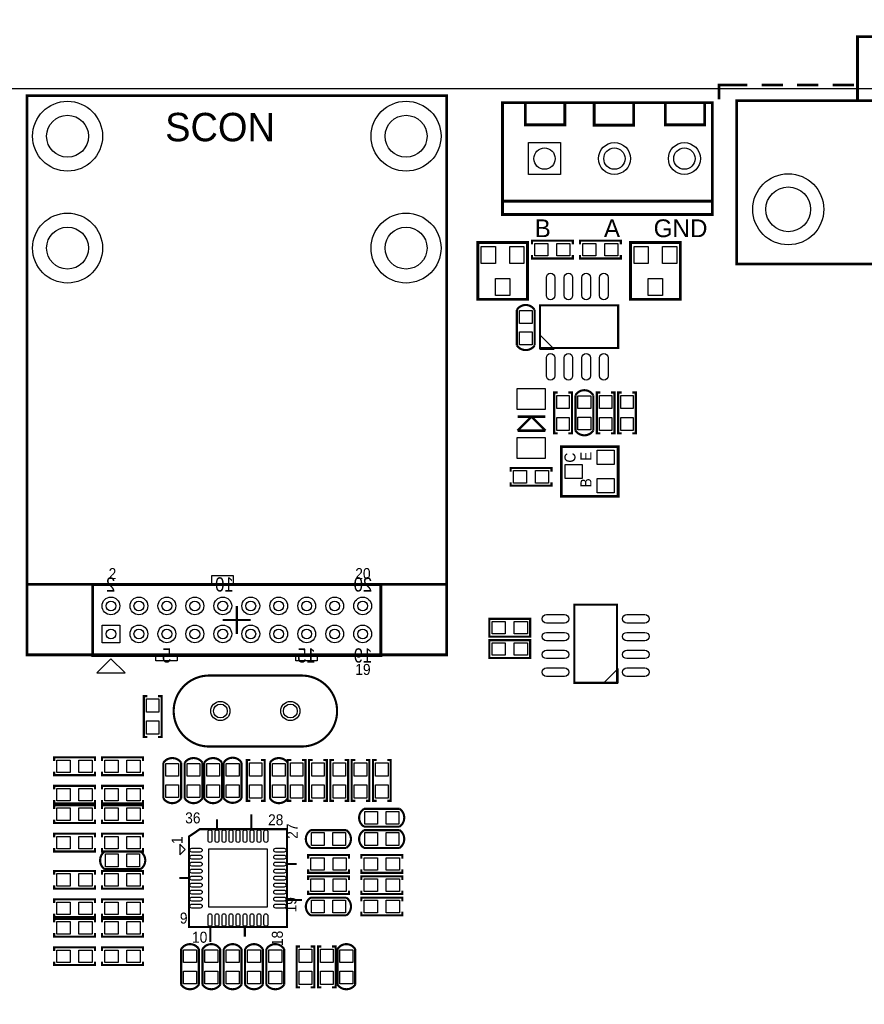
# Model space of a CAD drawing. Extents: x -20 to 193, y -4 to 176.
# Tile 3 of 8: x 21 to 82, y 65 to 135. Entities that reach past the tile are written whole.
import ezdxf
from ezdxf.enums import TextEntityAlignment as Align

# ---------------------------------------------------------------- set-up
doc = ezdxf.new("R2010")
doc.units = 0
doc.header["$MEASUREMENT"] = 0
doc.layers.get('0').update_dxf_attribs({"linetype": 'CONTINUOUS'})
doc.layers.get('Defpoints').update_dxf_attribs({"linetype": 'CONTINUOUS'})
for name, color, linetype in [('CDN_FIGURES', 7, 'CONTINUOUS'), ('DRILL', 4, 'CONTINUOUS'), ('OUTLINE', 3, 'CONTINUOUS'), ('PADS_BOT', 8, 'CONTINUOUS'), ('PADS_TOP', 7, 'CONTINUOUS'), ('SILK_BOT', 5, 'CONTINUOUS'), ('SILK_TOP', 6, 'CONTINUOUS')]:
    doc.layers.add(name, color=color, linetype=linetype)
doc.dimstyles.get("Standard").update_dxf_attribs({"dimtxt": 0.18, "dimasz": 0.18, "dimexe": 0.18, "dimexo": 0.0625, "dimgap": 0.09, "dimtad": 0, "dimtih": 1, "dimtoh": 1, "dimdec": 4, "dimzin": 0, "dimdsep": 46, "dimtxsty": 'STANDARD', "dimcen": 0.09, "dimadec": 0, "dimazin": 0, "dimtfac": 1, "dimtdec": 4, "dimtofl": 0, "dimtmove": 0, "dimatfit": 3, "dimfxl": 1, "dimtolj": 1, "dimtzin": 0, "dimarcsym": 0})

# ---------------------------------------------------------------- blocks, each defined once
blk = doc.blocks.new('FIGURE_CIRCLE')
at = {"layer": 'CDN_FIGURES'}
blk.add_circle((0, 0), 0.5, dxfattribs=at)
blk = doc.blocks.new('*D8')
at = {"color": 0, "linetype": 'ByBlock', "lineweight": -2}
for p, q in [((0, 126.063), (0, 150.459)), ((3, 150.279), (83.66, 150.279)), ((177, 150.279), (96.34, 150.279)), ((180, 126.063), (180, 150.459))]:
    blk.add_line(p, q, dxfattribs=at)
at = {"color": 0}
for points in [[(3, 150.779), (3, 149.779), (0, 150.279)], [(177, 149.779), (177, 150.779), (180, 150.279)]]:
    blk.add_solid(points, dxfattribs=at)
at = {"layer": 'Defpoints', "color": 0}
for p in [(180, 150.279), (0, 126), (180, 126)]:
    blk.add_point(p, dxfattribs=at)
at = {"color": 0, "linetype": 'ByBlock', "insert": (90, 150.279), "char_height": 3, "attachment_point": 5}
blk.add_mtext('\\A1;180.00', dxfattribs=at)

msp = doc.modelspace()

# ---------------------------------------------------------------- linework, layer by layer
at = {"layer": 'OUTLINE'}
msp.add_lwpolyline([(3.999992, 0), (175.999902, 0, 0.414214), (179.999894, 3.999992), (179.999894, 126.000002, 0.414214), (175.999902, 129.999994), (3.999992, 129.999994, 0.414214), (0, 126.000002), (0, 3.999992, 0.414214), (3.999992, 0)], format="xyb", close=True, dxfattribs=at)
at = {"layer": 'PADS_BOT'}
for points in [[(57.857009, 123.857004), (57.857009, 126.143004), (60.143009, 126.143004), (60.143009, 123.857004)], [(27.364995, 90.364996), (27.364995, 91.634996), (28.634995, 91.634996), (28.634995, 90.364996)]]:
    msp.add_lwpolyline(points, close=True, dxfattribs=at)
for centre, radius in [((24.899899, 126.599899), 2.499995), ((49.100105, 126.599899), 2.499995), ((63.999999, 125.000004), 1.143), ((69.000014, 125.000004), 1.143), ((76.427, 121.371589), 2.54), ((24.899899, 118.59989), 2.499995), ((49.100105, 118.59989), 2.499995), ((27.999995, 92.999992), 0.635), ((29.999991, 92.999992), 0.635), ((32.000012, 92.999992), 0.635), ((34.000008, 92.999992), 0.635), ((36.000004, 92.999992), 0.635), ((38, 92.999992), 0.635), ((39.999996, 92.999992), 0.635), ((41.999992, 92.999992), 0.635), ((44.000014, 92.999992), 0.635), ((46.00001, 92.999992), 0.635), ((29.999991, 90.999996), 0.635), ((32.000012, 90.999996), 0.635), ((34.000008, 90.999996), 0.635), ((36.000004, 90.999996), 0.635), ((38, 90.999996), 0.635), ((39.999996, 90.999996), 0.635), ((41.999992, 90.999996), 0.635), ((44.000014, 90.999996), 0.635), ((46.00001, 90.999996), 0.635), ((35.8267, 85.4837), 0.6858), ((40.8305, 85.4837), 0.6858)]:
    msp.add_circle(centre, radius, dxfattribs=at)
at = {"layer": 'PADS_TOP'}
for points in [[(57.857009, 123.857004), (57.857009, 126.143004), (60.143009, 126.143004), (60.143009, 123.857004)], [(55.499, 118.7196), (55.499, 117.5004), (54.483, 117.5004), (54.483, 118.7196)], [(57.531, 118.7196), (57.531, 117.5004), (56.515, 117.5004), (56.515, 118.7196)], [(59.2455, 118.9355), (59.2455, 118.0465), (58.3057, 118.0465), (58.3057, 118.9355)], [(60.8203, 118.9355), (60.8203, 118.0465), (59.8805, 118.0465), (59.8805, 118.9355)], [(61.7347, 118.0465), (61.7347, 118.9355), (62.6745, 118.9355), (62.6745, 118.0465)], [(63.3095, 118.0465), (63.3095, 118.9355), (64.2493, 118.9355), (64.2493, 118.0465)], [(66.421, 118.7196), (66.421, 117.5004), (65.405, 117.5004), (65.405, 118.7196)], [(68.453, 118.7196), (68.453, 117.5004), (67.437, 117.5004), (67.437, 118.7196)], [(56.515, 116.4336), (56.515, 115.2144), (55.499, 115.2144), (55.499, 116.4336)], [(67.437, 116.4336), (67.437, 115.2144), (66.421, 115.2144), (66.421, 116.4336)], [(57.2008, 114.1222), (58.1152, 114.1222), (58.1152, 113.2078), (57.2008, 113.2078)], [(57.2008, 112.5982), (58.1152, 112.5982), (58.1152, 111.6838), (57.2008, 111.6838)], [(59.038846, 107.044985), (57.03885, 107.044985), (57.03885, 108.545084), (59.038846, 108.545084)], [(59.8805, 108.0643), (60.7695, 108.0643), (60.7695, 107.1245), (59.8805, 107.1245)], [(61.3918, 108.0262), (62.3062, 108.0262), (62.3062, 107.1118), (61.3918, 107.1118)], [(63.8175, 107.1245), (62.9285, 107.1245), (62.9285, 108.0643), (63.8175, 108.0643)], [(64.4525, 108.0643), (65.3415, 108.0643), (65.3415, 107.1245), (64.4525, 107.1245)], [(59.8805, 106.4895), (60.7695, 106.4895), (60.7695, 105.5497), (59.8805, 105.5497)], [(61.3918, 106.5022), (62.3062, 106.5022), (62.3062, 105.5878), (61.3918, 105.5878)], [(63.8175, 105.5497), (62.9285, 105.5497), (62.9285, 106.4895), (63.8175, 106.4895)], [(64.4525, 106.4895), (65.3415, 106.4895), (65.3415, 105.5497), (64.4525, 105.5497)], [(59.038846, 103.544891), (57.03885, 103.544891), (57.03885, 105.044989), (59.038846, 105.044989)], [(63.9826, 103.124), (62.7634, 103.124), (62.7634, 104.14), (63.9826, 104.14)], [(61.6966, 102.108), (60.4774, 102.108), (60.4774, 103.124), (61.6966, 103.124)], [(57.7215, 102.6795), (57.7215, 101.7905), (56.7817, 101.7905), (56.7817, 102.6795)], [(59.2963, 102.6795), (59.2963, 101.7905), (58.3565, 101.7905), (58.3565, 102.6795)], [(63.9826, 101.092), (62.7634, 101.092), (62.7634, 102.108), (63.9826, 102.108)], [(27.364995, 90.364996), (27.364995, 91.634996), (28.634995, 91.634996), (28.634995, 90.364996)], [(56.1975, 91.8845), (56.1975, 90.9955), (55.2577, 90.9955), (55.2577, 91.8845)], [(57.7723, 91.8845), (57.7723, 90.9955), (56.8325, 90.9955), (56.8325, 91.8845)], [(56.1975, 90.3605), (56.1975, 89.4715), (55.2577, 89.4715), (55.2577, 90.3605)], [(57.7723, 90.3605), (57.7723, 89.4715), (56.8325, 89.4715), (56.8325, 90.3605)], [(31.4325, 85.4075), (30.5435, 85.4075), (30.5435, 86.3473), (31.4325, 86.3473)], [(31.4325, 83.8327), (30.5435, 83.8327), (30.5435, 84.7725), (31.4325, 84.7725)], [(25.0825, 81.9785), (25.0825, 81.0895), (24.1427, 81.0895), (24.1427, 81.9785)], [(26.6573, 81.9785), (26.6573, 81.0895), (25.7175, 81.0895), (25.7175, 81.9785)], [(28.5115, 81.9785), (28.5115, 81.0895), (27.5717, 81.0895), (27.5717, 81.9785)], [(30.0863, 81.9785), (30.0863, 81.0895), (29.1465, 81.0895), (29.1465, 81.9785)], [(32.8422, 80.8228), (31.9278, 80.8228), (31.9278, 81.7372), (32.8422, 81.7372)], [(34.3662, 80.8228), (33.4518, 80.8228), (33.4518, 81.7372), (34.3662, 81.7372)], [(35.7632, 80.8228), (34.8488, 80.8228), (34.8488, 81.7372), (35.7632, 81.7372)], [(36.2458, 81.7372), (37.1602, 81.7372), (37.1602, 80.8228), (36.2458, 80.8228)], [(38.7985, 80.8355), (37.9095, 80.8355), (37.9095, 81.7753), (38.7985, 81.7753)], [(40.4622, 80.8228), (39.5478, 80.8228), (39.5478, 81.7372), (40.4622, 81.7372)], [(41.7195, 80.8355), (40.8305, 80.8355), (40.8305, 81.7753), (41.7195, 81.7753)], [(43.2435, 80.8355), (42.3545, 80.8355), (42.3545, 81.7753), (43.2435, 81.7753)], [(44.7675, 80.8355), (43.8785, 80.8355), (43.8785, 81.7753), (44.7675, 81.7753)], [(46.2915, 80.8355), (45.4025, 80.8355), (45.4025, 81.7753), (46.2915, 81.7753)], [(46.9265, 81.7753), (47.8155, 81.7753), (47.8155, 80.8355), (46.9265, 80.8355)], [(25.0825, 79.9465), (25.0825, 79.0575), (24.1427, 79.0575), (24.1427, 79.9465)], [(26.6573, 79.9465), (26.6573, 79.0575), (25.7175, 79.0575), (25.7175, 79.9465)], [(28.5115, 79.9465), (28.5115, 79.0575), (27.5717, 79.0575), (27.5717, 79.9465)], [(30.0863, 79.9465), (30.0863, 79.0575), (29.1465, 79.0575), (29.1465, 79.9465)], [(32.8422, 79.2988), (31.9278, 79.2988), (31.9278, 80.2132), (32.8422, 80.2132)], [(34.3662, 79.2988), (33.4518, 79.2988), (33.4518, 80.2132), (34.3662, 80.2132)], [(35.7632, 79.2988), (34.8488, 79.2988), (34.8488, 80.2132), (35.7632, 80.2132)], [(36.2458, 80.2132), (37.1602, 80.2132), (37.1602, 79.2988), (36.2458, 79.2988)], [(38.7985, 79.2607), (37.9095, 79.2607), (37.9095, 80.2005), (38.7985, 80.2005)], [(40.4622, 79.2988), (39.5478, 79.2988), (39.5478, 80.2132), (40.4622, 80.2132)], [(41.7195, 79.2607), (40.8305, 79.2607), (40.8305, 80.2005), (41.7195, 80.2005)], [(43.2435, 79.2607), (42.3545, 79.2607), (42.3545, 80.2005), (43.2435, 80.2005)], [(44.7675, 79.2607), (43.8785, 79.2607), (43.8785, 80.2005), (44.7675, 80.2005)], [(46.2915, 79.2607), (45.4025, 79.2607), (45.4025, 80.2005), (46.2915, 80.2005)], [(46.9265, 80.2005), (47.8155, 80.2005), (47.8155, 79.2607), (46.9265, 79.2607)], [(25.0825, 78.5495), (25.0825, 77.6605), (24.1427, 77.6605), (24.1427, 78.5495)], [(26.6573, 78.5495), (26.6573, 77.6605), (25.7175, 77.6605), (25.7175, 78.5495)], [(28.5115, 78.5495), (28.5115, 77.6605), (27.5717, 77.6605), (27.5717, 78.5495)], [(30.0863, 78.5495), (30.0863, 77.6605), (29.1465, 77.6605), (29.1465, 78.5495)], [(46.1518, 77.3938), (46.1518, 78.3082), (47.0662, 78.3082), (47.0662, 77.3938)], [(47.6758, 77.3938), (47.6758, 78.3082), (48.5902, 78.3082), (48.5902, 77.3938)], [(42.3418, 75.8698), (42.3418, 76.7842), (43.2562, 76.7842), (43.2562, 75.8698)], [(43.8658, 75.8698), (43.8658, 76.7842), (44.7802, 76.7842), (44.7802, 75.8698)], [(46.1518, 75.8698), (46.1518, 76.7842), (47.0662, 76.7842), (47.0662, 75.8698)], [(47.6758, 75.8698), (47.6758, 76.7842), (48.5902, 76.7842), (48.5902, 75.8698)], [(25.0825, 76.5175), (25.0825, 75.6285), (24.1427, 75.6285), (24.1427, 76.5175)], [(26.6573, 76.5175), (26.6573, 75.6285), (25.7175, 75.6285), (25.7175, 76.5175)], [(28.5115, 76.5175), (28.5115, 75.6285), (27.5717, 75.6285), (27.5717, 76.5175)], [(30.0863, 76.5175), (30.0863, 75.6285), (29.1465, 75.6285), (29.1465, 76.5175)], [(35.0012, 71.4502), (35.0012, 75.6158), (39.1668, 75.6158), (39.1668, 71.4502)], [(28.5242, 75.2602), (28.5242, 74.3458), (27.6098, 74.3458), (27.6098, 75.2602)], [(30.0482, 75.2602), (30.0482, 74.3458), (29.1338, 74.3458), (29.1338, 75.2602)], [(43.2435, 74.9935), (43.2435, 74.1045), (42.3037, 74.1045), (42.3037, 74.9935)], [(44.8183, 74.9935), (44.8183, 74.1045), (43.8785, 74.1045), (43.8785, 74.9935)], [(46.1137, 74.1045), (46.1137, 74.9935), (47.0535, 74.9935), (47.0535, 74.1045)], [(47.6885, 74.1045), (47.6885, 74.9935), (48.6283, 74.9935), (48.6283, 74.1045)], [(25.0825, 73.8505), (25.0825, 72.9615), (24.1427, 72.9615), (24.1427, 73.8505)], [(26.6573, 73.8505), (26.6573, 72.9615), (25.7175, 72.9615), (25.7175, 73.8505)], [(28.5115, 73.8505), (28.5115, 72.9615), (27.5717, 72.9615), (27.5717, 73.8505)], [(30.0863, 73.8505), (30.0863, 72.9615), (29.1465, 72.9615), (29.1465, 73.8505)], [(43.2435, 73.4695), (43.2435, 72.5805), (42.3037, 72.5805), (42.3037, 73.4695)], [(44.8183, 73.4695), (44.8183, 72.5805), (43.8785, 72.5805), (43.8785, 73.4695)], [(46.1137, 72.5805), (46.1137, 73.4695), (47.0535, 73.4695), (47.0535, 72.5805)], [(47.6885, 72.5805), (47.6885, 73.4695), (48.6283, 73.4695), (48.6283, 72.5805)], [(42.3418, 71.0438), (42.3418, 71.9582), (43.2562, 71.9582), (43.2562, 71.0438)], [(43.8658, 71.0438), (43.8658, 71.9582), (44.7802, 71.9582), (44.7802, 71.0438)], [(46.1137, 71.0565), (46.1137, 71.9455), (47.0535, 71.9455), (47.0535, 71.0565)], [(47.6885, 71.0565), (47.6885, 71.9455), (48.6283, 71.9455), (48.6283, 71.0565)], [(25.0825, 71.8185), (25.0825, 70.9295), (24.1427, 70.9295), (24.1427, 71.8185)], [(26.6573, 71.8185), (26.6573, 70.9295), (25.7175, 70.9295), (25.7175, 71.8185)], [(28.5115, 71.8185), (28.5115, 70.9295), (27.5717, 70.9295), (27.5717, 71.8185)], [(30.0863, 71.8185), (30.0863, 70.9295), (29.1465, 70.9295), (29.1465, 71.8185)], [(25.0825, 70.4215), (25.0825, 69.5325), (24.1427, 69.5325), (24.1427, 70.4215)], [(26.6573, 70.4215), (26.6573, 69.5325), (25.7175, 69.5325), (25.7175, 70.4215)], [(28.5115, 70.4215), (28.5115, 69.5325), (27.5717, 69.5325), (27.5717, 70.4215)], [(30.0863, 70.4215), (30.0863, 69.5325), (29.1465, 69.5325), (29.1465, 70.4215)], [(25.0825, 68.3895), (25.0825, 67.5005), (24.1427, 67.5005), (24.1427, 68.3895)], [(26.6573, 68.3895), (26.6573, 67.5005), (25.7175, 67.5005), (25.7175, 68.3895)], [(28.5115, 68.3895), (28.5115, 67.5005), (27.5717, 67.5005), (27.5717, 68.3895)], [(30.0863, 68.3895), (30.0863, 67.5005), (29.1465, 67.5005), (29.1465, 68.3895)], [(33.1978, 68.4022), (34.1122, 68.4022), (34.1122, 67.4878), (33.1978, 67.4878)], [(34.7218, 68.4022), (35.6362, 68.4022), (35.6362, 67.4878), (34.7218, 67.4878)], [(36.2458, 68.4022), (37.1602, 68.4022), (37.1602, 67.4878), (36.2458, 67.4878)], [(37.7698, 68.4022), (38.6842, 68.4022), (38.6842, 67.4878), (37.7698, 67.4878)], [(39.2938, 68.4022), (40.2082, 68.4022), (40.2082, 67.4878), (39.2938, 67.4878)], [(42.3545, 67.5005), (41.4655, 67.5005), (41.4655, 68.4403), (42.3545, 68.4403)], [(43.8785, 67.5005), (42.9895, 67.5005), (42.9895, 68.4403), (43.8785, 68.4403)], [(44.3738, 68.4022), (45.2882, 68.4022), (45.2882, 67.4878), (44.3738, 67.4878)], [(33.1978, 66.8782), (34.1122, 66.8782), (34.1122, 65.9638), (33.1978, 65.9638)], [(34.7218, 66.8782), (35.6362, 66.8782), (35.6362, 65.9638), (34.7218, 65.9638)], [(36.2458, 66.8782), (37.1602, 66.8782), (37.1602, 65.9638), (36.2458, 65.9638)], [(37.7698, 66.8782), (38.6842, 66.8782), (38.6842, 65.9638), (37.7698, 65.9638)], [(39.2938, 66.8782), (40.2082, 66.8782), (40.2082, 65.9638), (39.2938, 65.9638)], [(42.3545, 65.9257), (41.4655, 65.9257), (41.4655, 66.8655), (42.3545, 66.8655)], [(43.8785, 65.9257), (42.9895, 65.9257), (42.9895, 66.8655), (43.8785, 66.8655)], [(44.3738, 66.8782), (45.2882, 66.8782), (45.2882, 65.9638), (44.3738, 65.9638)]]:
    msp.add_lwpolyline(points, close=True, dxfattribs=at)
for points in [[(59.7408, 116.4971), (59.7408, 115.2017, -1), (59.1312, 115.2017), (59.1312, 116.4971, -1)], [(61.0108, 116.4971), (61.0108, 115.2017, -1), (60.4012, 115.2017), (60.4012, 116.4971, -1)], [(62.2808, 116.4971), (62.2808, 115.2017, -1), (61.6712, 115.2017), (61.6712, 116.4971, -1)], [(63.5508, 116.4971), (63.5508, 115.2017, -1), (62.9412, 115.2017), (62.9412, 116.4971, -1)], [(59.7408, 110.7567), (59.7408, 109.4613, -1), (59.1312, 109.4613), (59.1312, 110.7567, -1)], [(61.0108, 110.7567), (61.0108, 109.4613, -1), (60.4012, 109.4613), (60.4012, 110.7567, -1)], [(62.2808, 110.7567), (62.2808, 109.4613, -1), (61.6712, 109.4613), (61.6712, 110.7567, -1)], [(63.5508, 110.7567), (63.5508, 109.4613, -1), (62.9412, 109.4613), (62.9412, 110.7567, -1)], [(59.1439, 92.3798), (60.4393, 92.3798, -1), (60.4393, 91.7702), (59.1439, 91.7702, -1)], [(64.8843, 92.3798), (66.1797, 92.3798, -1), (66.1797, 91.7702), (64.8843, 91.7702, -1)], [(59.1439, 91.1098), (60.4393, 91.1098, -1), (60.4393, 90.5002), (59.1439, 90.5002, -1)], [(64.8843, 91.1098), (66.1797, 91.1098, -1), (66.1797, 90.5002), (64.8843, 90.5002, -1)], [(59.1439, 89.8398), (60.4393, 89.8398, -1), (60.4393, 89.2302), (59.1439, 89.2302, -1)], [(64.8843, 89.8398), (66.1797, 89.8398, -1), (66.1797, 89.2302), (64.8843, 89.2302, -1)], [(59.1439, 88.5698), (60.4393, 88.5698, -1), (60.4393, 87.9602), (59.1439, 87.9602, -1)], [(64.8843, 88.5698), (66.1797, 88.5698, -1), (66.1797, 87.9602), (64.8843, 87.9602, -1)], [(35.223704, 76.837794), (35.223704, 76.228194, -1), (34.944304, 76.228194), (34.944304, 76.837794, -1)], [(35.723703, 76.837794), (35.723703, 76.228194, -1), (35.444303, 76.228194), (35.444303, 76.837794, -1)], [(36.223702, 76.837794), (36.223702, 76.228194, -1), (35.944302, 76.228194), (35.944302, 76.837794, -1)], [(36.723701, 76.837794), (36.723701, 76.228194, -1), (36.444301, 76.228194), (36.444301, 76.837794, -1)], [(37.2237, 76.837794), (37.2237, 76.228194, -1), (36.9443, 76.228194), (36.9443, 76.837794, -1)], [(37.723699, 76.837794), (37.723699, 76.228194, -1), (37.444299, 76.228194), (37.444299, 76.837794, -1)], [(38.223698, 76.837794), (38.223698, 76.228194, -1), (37.944298, 76.228194), (37.944298, 76.837794, -1)], [(38.723697, 76.837794), (38.723697, 76.228194, -1), (38.444297, 76.228194), (38.444297, 76.837794, -1)], [(39.223696, 76.837794), (39.223696, 76.228194, -1), (38.944296, 76.228194), (38.944296, 76.837794, -1)], [(34.388806, 75.393296), (33.779206, 75.393296, -1), (33.779206, 75.672696), (34.388806, 75.672696, -1)], [(40.388794, 75.393296), (39.779194, 75.393296, -1), (39.779194, 75.672696), (40.388794, 75.672696, -1)], [(34.388806, 74.893297), (33.779206, 74.893297, -1), (33.779206, 75.172697), (34.388806, 75.172697, -1)], [(34.388806, 74.393298), (33.779206, 74.393298, -1), (33.779206, 74.672698), (34.388806, 74.672698, -1)], [(40.388794, 74.893297), (39.779194, 74.893297, -1), (39.779194, 75.172697), (40.388794, 75.172697, -1)], [(40.388794, 74.393298), (39.779194, 74.393298, -1), (39.779194, 74.672698), (40.388794, 74.672698, -1)], [(34.388806, 73.893299), (33.779206, 73.893299, -1), (33.779206, 74.172699), (34.388806, 74.172699, -1)], [(40.388794, 73.893299), (39.779194, 73.893299, -1), (39.779194, 74.172699), (40.388794, 74.172699, -1)], [(34.388806, 73.3933), (33.779206, 73.3933, -1), (33.779206, 73.6727), (34.388806, 73.6727, -1)], [(40.388794, 73.3933), (39.779194, 73.3933, -1), (39.779194, 73.6727), (40.388794, 73.6727, -1)], [(34.388806, 72.893301), (33.779206, 72.893301, -1), (33.779206, 73.172701), (34.388806, 73.172701, -1)], [(34.388806, 72.393302), (33.779206, 72.393302, -1), (33.779206, 72.672702), (34.388806, 72.672702, -1)], [(40.388794, 72.893301), (39.779194, 72.893301, -1), (39.779194, 73.172701), (40.388794, 73.172701, -1)], [(40.388794, 72.393302), (39.779194, 72.393302, -1), (39.779194, 72.672702), (40.388794, 72.672702, -1)], [(34.388806, 71.893303), (33.779206, 71.893303, -1), (33.779206, 72.172703), (34.388806, 72.172703, -1)], [(40.388794, 71.893303), (39.779194, 71.893303, -1), (39.779194, 72.172703), (40.388794, 72.172703, -1)], [(34.388806, 71.393304), (33.779206, 71.393304, -1), (33.779206, 71.672704), (34.388806, 71.672704, -1)], [(40.388794, 71.393304), (39.779194, 71.393304, -1), (39.779194, 71.672704), (40.388794, 71.672704, -1)], [(35.223704, 70.837806), (35.223704, 70.228206, -1), (34.944304, 70.228206), (34.944304, 70.837806, -1)], [(35.723703, 70.837806), (35.723703, 70.228206, -1), (35.444303, 70.228206), (35.444303, 70.837806, -1)], [(36.223702, 70.837806), (36.223702, 70.228206, -1), (35.944302, 70.228206), (35.944302, 70.837806, -1)], [(36.723701, 70.837806), (36.723701, 70.228206, -1), (36.444301, 70.228206), (36.444301, 70.837806, -1)], [(37.2237, 70.837806), (37.2237, 70.228206, -1), (36.9443, 70.228206), (36.9443, 70.837806, -1)], [(37.723699, 70.837806), (37.723699, 70.228206, -1), (37.444299, 70.228206), (37.444299, 70.837806, -1)], [(38.223698, 70.837806), (38.223698, 70.228206, -1), (37.944298, 70.228206), (37.944298, 70.837806, -1)], [(38.723697, 70.837806), (38.723697, 70.228206, -1), (38.444297, 70.228206), (38.444297, 70.837806, -1)], [(39.223696, 70.837806), (39.223696, 70.228206, -1), (38.944296, 70.228206), (38.944296, 70.837806, -1)]]:
    msp.add_lwpolyline(points, format="xyb", close=True, dxfattribs=at)
for centre, radius in [((24.899899, 126.599899), 2.499995), ((49.100105, 126.599899), 2.499995), ((63.999999, 125.000004), 1.143), ((69.000014, 125.000004), 1.143), ((76.427, 121.371589), 2.54), ((24.899899, 118.59989), 2.499995), ((49.100105, 118.59989), 2.499995), ((27.999995, 92.999992), 0.635), ((29.999991, 92.999992), 0.635), ((32.000012, 92.999992), 0.635), ((34.000008, 92.999992), 0.635), ((36.000004, 92.999992), 0.635), ((38, 92.999992), 0.635), ((39.999996, 92.999992), 0.635), ((41.999992, 92.999992), 0.635), ((44.000014, 92.999992), 0.635), ((46.00001, 92.999992), 0.635), ((29.999991, 90.999996), 0.635), ((32.000012, 90.999996), 0.635), ((34.000008, 90.999996), 0.635), ((36.000004, 90.999996), 0.635), ((38, 90.999996), 0.635), ((39.999996, 90.999996), 0.635), ((41.999992, 90.999996), 0.635), ((44.000014, 90.999996), 0.635), ((46.00001, 90.999996), 0.635), ((35.8267, 85.4837), 0.6858), ((40.8305, 85.4837), 0.6858)]:
    msp.add_circle(centre, radius, dxfattribs=at)
at = {"layer": 'SILK_TOP'}
for points, const_width in [([(96.62, 129.143989), (96.62, 133.715989), (81.38, 133.715989), (81.38, 129.143989)], 0.2032), ([(71.982, 130.261589), (71.474, 130.261589), (71.474, 129.245589)], 0.2032), ([(73.506, 130.261589), (71.982, 130.261589)], 0.2032), ([(76.046, 130.261589), (74.522, 130.261589)], 0.2032), ([(78.586, 130.261589), (77.062, 130.261589)], 0.2032), ([(81.126, 130.261589), (79.602, 130.261589)], 0.2032), ([(57.628409, 128.987804), (57.628409, 127.413004), (60.447809, 127.413004), (60.447809, 128.987804), (60.422409, 129.013204)], 0.2032), ([(62.556009, 128.962404), (62.556009, 127.387604), (65.375409, 127.387604), (65.375409, 128.962404), (65.350009, 128.987804)], 0.2032), ([(67.636009, 128.987804), (67.636009, 127.413004), (70.455409, 127.413004), (70.455409, 128.987804), (70.430009, 129.013204)], 0.2032), ([(56.002809, 121.952004), (70.938009, 121.952004), (70.988809, 122.002804)], 0.2032), ([(61.0235, 118.872), (61.0235, 119.126), (58.1025, 119.126), (58.1025, 118.872)], 0.1524), ([(61.5315, 118.872), (61.5315, 119.126), (64.4525, 119.126), (64.4525, 118.872)], 0.1524), ([(61.0235, 118.11), (61.0235, 117.856), (58.1025, 117.856), (58.1025, 118.11)], 0.1524), ([(61.5315, 118.11), (61.5315, 117.856), (64.4525, 117.856), (64.4525, 118.11)], 0.1524), ([(59.944, 108.2675), (59.69, 108.2675), (59.69, 105.3465), (59.944, 105.3465)], 0.1524), ([(60.706, 108.2675), (60.96, 108.2675), (60.96, 105.3465), (60.706, 105.3465)], 0.1524), ([(62.992, 105.3465), (62.738, 105.3465), (62.738, 108.2675), (62.992, 108.2675)], 0.1524), ([(63.754, 105.3465), (64.008, 105.3465), (64.008, 108.2675), (63.754, 108.2675)], 0.1524), ([(64.516, 108.2675), (64.262, 108.2675), (64.262, 105.3465), (64.516, 105.3465)], 0.1524), ([(65.278, 108.2675), (65.532, 108.2675), (65.532, 105.3465), (65.278, 105.3465)], 0.1524), ([(57.070041, 105.539845), (58.070039, 106.539843)], 0.1778), ([(57.070041, 106.539843), (59.070062, 106.539843)], 0.1778), ([(58.070039, 106.539843), (59.070062, 105.539845)], 0.1778), ([(57.070041, 105.539845), (59.070062, 105.539845)], 0.1778), ([(59.4995, 102.616), (59.4995, 102.87), (56.5785, 102.87), (56.5785, 102.616)], 0.1524), ([(59.4995, 101.854), (59.4995, 101.6), (56.5785, 101.6), (56.5785, 101.854)], 0.1524), ([(22.062008, 94.539994), (52.064996, 94.539994)], 0.199898), ([(26.999997, 94.539994), (26.699997, 94.539994), (26.699997, 89.459994), (26.999997, 89.459994)], 0.2032), ([(26.999997, 94.539994), (47.300007, 94.539994), (47.300007, 89.459994), (26.999997, 89.459994)], 0.2032), ([(38, 91.999994), (37.000002, 91.999994), (37.000002, 92.999992)], 0.150089), ([(36.000004, 91.999994), (37.000002, 91.999994), (37.000002, 90.999996)], 0.150089), ([(57.9755, 91.821), (57.9755, 92.075), (55.0545, 92.075), (55.0545, 91.821)], 0.1524), ([(57.9755, 91.8845), (57.9755, 90.805), (55.0545, 90.805), (55.0545, 91.8845)], 0.1524), ([(57.9755, 90.297), (57.9755, 90.551), (55.0545, 90.551), (55.0545, 90.297)], 0.1524), ([(57.9755, 90.3605), (57.9755, 89.281), (55.0545, 89.281), (55.0545, 90.3605)], 0.1524), ([(30.607, 83.6295), (30.353, 83.6295), (30.353, 86.5505), (30.607, 86.5505)], 0.1524), ([(31.369, 83.6295), (31.623, 83.6295), (31.623, 86.5505), (31.369, 86.5505)], 0.1524), ([(26.8605, 81.915), (26.8605, 82.169), (23.9395, 82.169), (23.9395, 81.915)], 0.1524), ([(30.2895, 81.915), (30.2895, 82.169), (27.3685, 82.169), (27.3685, 81.915)], 0.1524), ([(37.973, 79.0575), (37.719, 79.0575), (37.719, 81.9785), (37.973, 81.9785)], 0.1524), ([(38.735, 79.0575), (38.989, 79.0575), (38.989, 81.9785), (38.735, 81.9785)], 0.1524), ([(40.894, 79.0575), (40.64, 79.0575), (40.64, 81.9785), (40.894, 81.9785)], 0.1524), ([(41.656, 79.0575), (41.91, 79.0575), (41.91, 81.9785), (41.656, 81.9785)], 0.1524), ([(42.418, 79.0575), (42.164, 79.0575), (42.164, 81.9785), (42.418, 81.9785)], 0.1524), ([(43.18, 79.0575), (43.434, 79.0575), (43.434, 81.9785), (43.18, 81.9785)], 0.1524), ([(43.942, 79.0575), (43.688, 79.0575), (43.688, 81.9785), (43.942, 81.9785)], 0.1524), ([(44.704, 79.0575), (44.958, 79.0575), (44.958, 81.9785), (44.704, 81.9785)], 0.1524), ([(45.466, 79.0575), (45.212, 79.0575), (45.212, 81.9785), (45.466, 81.9785)], 0.1524), ([(46.228, 79.0575), (46.482, 79.0575), (46.482, 81.9785), (46.228, 81.9785)], 0.1524), ([(46.99, 81.9785), (46.736, 81.9785), (46.736, 79.0575), (46.99, 79.0575)], 0.1524), ([(47.752, 81.9785), (48.006, 81.9785), (48.006, 79.0575), (47.752, 79.0575)], 0.1524), ([(26.8605, 81.153), (26.8605, 80.899), (23.9395, 80.899), (23.9395, 81.153)], 0.1524), ([(30.2895, 81.153), (30.2895, 80.899), (27.3685, 80.899), (27.3685, 81.153)], 0.1524), ([(26.8605, 79.883), (26.8605, 80.137), (23.9395, 80.137), (23.9395, 79.883)], 0.1524), ([(30.2895, 79.883), (30.2895, 80.137), (27.3685, 80.137), (27.3685, 79.883)], 0.1524), ([(26.8605, 79.121), (26.8605, 78.867), (23.9395, 78.867), (23.9395, 79.121)], 0.1524), ([(30.2895, 79.121), (30.2895, 78.867), (27.3685, 78.867), (27.3685, 79.121)], 0.1524), ([(26.8605, 78.486), (26.8605, 78.74), (23.9395, 78.74), (23.9395, 78.486)], 0.1524), ([(30.2895, 78.486), (30.2895, 78.74), (27.3685, 78.74), (27.3685, 78.486)], 0.1524), ([(38.042012, 78.102993), (38.042012, 77.086993)], 0.151994), ([(26.8605, 77.724), (26.8605, 77.47), (23.9395, 77.47), (23.9395, 77.724)], 0.1524), ([(30.2895, 77.724), (30.2895, 77.47), (27.3685, 77.47), (27.3685, 77.724)], 0.1524), ([(35.581996, 77.099008), (35.581996, 77.734008)], 0.151994), ([(26.8605, 76.454), (26.8605, 76.708), (23.9395, 76.708), (23.9395, 76.454)], 0.1524), ([(30.2895, 76.454), (30.2895, 76.708), (27.3685, 76.708), (27.3685, 76.454)], 0.1524), ([(26.8605, 75.692), (26.8605, 75.438), (23.9395, 75.438), (23.9395, 75.692)], 0.1524), ([(30.2895, 75.692), (30.2895, 75.438), (27.3685, 75.438), (27.3685, 75.692)], 0.1524), ([(45.0215, 74.93), (45.0215, 75.184), (42.1005, 75.184), (42.1005, 74.93)], 0.1524), ([(45.9105, 74.93), (45.9105, 75.184), (48.8315, 75.184), (48.8315, 74.93)], 0.1524), ([(26.8605, 73.787), (26.8605, 74.041), (23.9395, 74.041), (23.9395, 73.787)], 0.1524), ([(30.2895, 73.787), (30.2895, 74.041), (27.3685, 74.041), (27.3685, 73.787)], 0.1524), ([(41.272993, 74.535005), (40.637993, 74.535005)], 0.151994), ([(45.0215, 74.168), (45.0215, 73.914), (42.1005, 73.914), (42.1005, 74.168)], 0.1524), ([(45.9105, 74.168), (45.9105, 73.914), (48.8315, 73.914), (48.8315, 74.168)], 0.1524), ([(33.517992, 73.543008), (32.882992, 73.543008)], 0.151994), ([(45.0215, 73.406), (45.0215, 73.66), (42.1005, 73.66), (42.1005, 73.406)], 0.1524), ([(45.9105, 73.406), (45.9105, 73.66), (48.8315, 73.66), (48.8315, 73.406)], 0.1524), ([(26.8605, 73.025), (26.8605, 72.771), (23.9395, 72.771), (23.9395, 73.025)], 0.1524), ([(30.2895, 73.025), (30.2895, 72.771), (27.3685, 72.771), (27.3685, 73.025)], 0.1524), ([(45.0215, 72.644), (45.0215, 72.39), (42.1005, 72.39), (42.1005, 72.644)], 0.1524), ([(45.9105, 72.644), (45.9105, 72.39), (48.8315, 72.39), (48.8315, 72.644)], 0.1524), ([(26.8605, 71.755), (26.8605, 72.009), (23.9395, 72.009), (23.9395, 71.755)], 0.1524), ([(30.2895, 71.755), (30.2895, 72.009), (27.3685, 72.009), (27.3685, 71.755)], 0.1524), ([(40.637993, 71.965007), (41.653993, 71.960994)], 0.151994), ([(45.9105, 71.882), (45.9105, 72.136), (48.8315, 72.136), (48.8315, 71.882)], 0.1524), ([(45.9105, 71.12), (45.9105, 70.866), (48.8315, 70.866), (48.8315, 71.12)], 0.1524), ([(26.8605, 70.993), (26.8605, 70.739), (23.9395, 70.739), (23.9395, 70.993)], 0.1524), ([(26.8605, 70.358), (26.8605, 70.612), (23.9395, 70.612), (23.9395, 70.358)], 0.1524), ([(30.2895, 70.993), (30.2895, 70.739), (27.3685, 70.739), (27.3685, 70.993)], 0.1524), ([(30.2895, 70.358), (30.2895, 70.612), (27.3685, 70.612), (27.3685, 70.358)], 0.1524), ([(35.114001, 69.966992), (35.114001, 68.950992)], 0.151994), ([(37.573991, 69.344007), (37.573991, 69.979007)], 0.151994), ([(26.8605, 69.596), (26.8605, 69.342), (23.9395, 69.342), (23.9395, 69.596)], 0.1524), ([(30.2895, 69.596), (30.2895, 69.342), (27.3685, 69.342), (27.3685, 69.596)], 0.1524), ([(26.8605, 68.326), (26.8605, 68.58), (23.9395, 68.58), (23.9395, 68.326)], 0.1524), ([(30.2895, 68.326), (30.2895, 68.58), (27.3685, 68.58), (27.3685, 68.326)], 0.1524), ([(41.529, 65.7225), (41.275, 65.7225), (41.275, 68.6435), (41.529, 68.6435)], 0.1524), ([(42.291, 65.7225), (42.545, 65.7225), (42.545, 68.6435), (42.291, 68.6435)], 0.1524), ([(43.053, 65.7225), (42.799, 65.7225), (42.799, 68.6435), (43.053, 68.6435)], 0.1524), ([(43.815, 65.7225), (44.069, 65.7225), (44.069, 68.6435), (43.815, 68.6435)], 0.1524), ([(26.8605, 67.564), (26.8605, 67.31), (23.9395, 67.31), (23.9395, 67.564)], 0.1524), ([(30.2895, 67.564), (30.2895, 67.31), (27.3685, 67.31), (27.3685, 67.564)], 0.1524)]:
    msp.add_lwpolyline(points, dxfattribs=dict(at, const_width=const_width))
for points, const_width in [([(22.000007, 89.499897), (51.999998, 89.499897), (51.999998, 129.500097), (22.000007, 129.500097)], 0.199898), ([(55.99999, 128.999996), (71.00001, 128.999996), (71.00001, 121.000012), (55.99999, 121.000012)], 0.2032), ([(105.256, 118.475989), (105.256, 129.143989), (72.744, 129.143989), (72.744, 117.459989), (105.256, 117.459989)], 0.2032), ([(57.785, 114.935), (57.785, 118.999), (54.229, 118.999), (54.229, 114.935)], 0.2032), ([(68.707, 114.935), (68.707, 118.999), (65.151, 118.999), (65.151, 114.935)], 0.2032), ([(58.674, 111.4552), (64.262, 111.4552), (64.262, 114.5032), (58.674, 114.5032)], 0.1524), ([(60.198, 100.838), (64.262, 100.838), (64.262, 104.394), (60.198, 104.394)], 0.2032), ([(64.1858, 87.503), (64.1858, 93.091), (61.1378, 93.091), (61.1378, 87.503)], 0.1524), ([(40.583993, 77.032993), (40.583993, 70.033007), (33.584007, 70.033007), (33.584007, 76.510007), (34.360993, 77.032993)], 0.151994)]:
    msp.add_lwpolyline(points, close=True, dxfattribs=dict(at, const_width=const_width))
at = {"layer": 'SILK_TOP', "const_width": 0.1524}
for points in [[(58.293, 114.173), (58.293, 111.633, -0.520877), (57.023, 111.633), (57.023, 114.173, -0.559817), (58.293, 114.173)], [(62.484, 108.077), (62.484, 105.537, -0.520877), (61.214, 105.537), (61.214, 108.077, -0.559817), (62.484, 108.077)], [(41.1226, 82.9437), (35.0266, 82.9437, -0.414214), (32.4866, 85.4837, -0.414214), (35.0266, 88.0237), (41.6306, 88.0237, -0.414214), (44.1706, 85.4837, -0.414214), (41.6306, 82.9437)], [(31.75, 79.248), (31.75, 81.788, -0.520877), (33.02, 81.788), (33.02, 79.248, -0.559817), (31.75, 79.248)], [(33.274, 79.248), (33.274, 81.788, -0.520877), (34.544, 81.788), (34.544, 79.248, -0.559817), (33.274, 79.248)], [(34.671, 79.248), (34.671, 81.788, -0.520877), (35.941, 81.788), (35.941, 79.248, -0.559817), (34.671, 79.248)], [(37.338, 81.788), (37.338, 79.248, -0.520877), (36.068, 79.248), (36.068, 81.788, -0.559817), (37.338, 81.788)], [(39.37, 79.248), (39.37, 81.788, -0.520877), (40.64, 81.788), (40.64, 79.248, -0.559817), (39.37, 79.248)], [(46.101, 78.486), (48.641, 78.486, -0.520877), (48.641, 77.216), (46.101, 77.216, -0.559817), (46.101, 78.486)], [(42.291, 76.962), (44.831, 76.962, -0.520877), (44.831, 75.692), (42.291, 75.692, -0.559817), (42.291, 76.962)], [(46.101, 76.962), (48.641, 76.962, -0.520877), (48.641, 75.692), (46.101, 75.692, -0.559817), (46.101, 76.962)], [(30.099, 74.168), (27.559, 74.168, -0.520877), (27.559, 75.438), (30.099, 75.438, -0.559817), (30.099, 74.168)], [(42.291, 72.136), (44.831, 72.136, -0.520877), (44.831, 70.866), (42.291, 70.866, -0.559817), (42.291, 72.136)], [(34.29, 68.453), (34.29, 65.913, -0.520877), (33.02, 65.913), (33.02, 68.453, -0.559817), (34.29, 68.453)], [(35.814, 68.453), (35.814, 65.913, -0.520877), (34.544, 65.913), (34.544, 68.453, -0.559817), (35.814, 68.453)], [(37.338, 68.453), (37.338, 65.913, -0.520877), (36.068, 65.913), (36.068, 68.453, -0.559817), (37.338, 68.453)], [(38.862, 68.453), (38.862, 65.913, -0.520877), (37.592, 65.913), (37.592, 68.453, -0.559817), (38.862, 68.453)], [(40.386, 68.453), (40.386, 65.913, -0.520877), (39.116, 65.913), (39.116, 68.453, -0.559817), (40.386, 68.453)], [(45.466, 68.453), (45.466, 65.913, -0.520877), (44.196, 65.913), (44.196, 68.453, -0.559817), (45.466, 68.453)]]:
    msp.add_lwpolyline(points, format="xyb", close=True, dxfattribs=at)
at = {"layer": 'SILK_TOP'}
for points in [[(58.674, 111.379), (59.69, 111.379), (58.674, 112.395)], [(35.222002, 94.539994), (35.222002, 95.174994), (36.746002, 95.174994), (36.746002, 94.539994)], [(31.22201, 89.078994), (31.22201, 89.459994), (32.74601, 89.459994), (32.74601, 89.078994)], [(41.222016, 89.078994), (41.222016, 89.459994), (42.746016, 89.459994), (42.746016, 89.078994)], [(27.999995, 89.221996), (26.983995, 88.205996), (29.015995, 88.205996)], [(64.262, 87.503), (64.262, 88.519), (63.246, 87.503)], [(33.317993, 75.575008), (32.936993, 75.956008), (32.936993, 75.194008)]]:
    msp.add_lwpolyline(points, close=True, dxfattribs=at)

# ---------------------------------------------------------------- block references
at = {"layer": 'DRILL'}
for p, xscale, yscale in [((24.899899, 126.599899), 2.999994, 2.999994), ((49.100105, 126.599899), 2.999994, 2.999994), ((59.000009, 125.000004), 1.524, 1.524), ((63.999999, 125.000004), 1.524, 1.524), ((69.000014, 125.000004), 1.524, 1.524), ((76.427, 121.371589), 3.2004, 3.2004), ((24.899899, 118.59989), 2.999994, 2.999994), ((49.100105, 118.59989), 2.999994, 2.999994), ((27.999995, 92.999992), 0.699999, 0.699999), ((29.999991, 92.999992), 0.699999, 0.699999), ((32.000012, 92.999992), 0.699999, 0.699999), ((34.000008, 92.999992), 0.699999, 0.699999), ((36.000004, 92.999992), 0.699999, 0.699999), ((38, 92.999992), 0.699999, 0.699999), ((39.999996, 92.999992), 0.699999, 0.699999), ((41.999992, 92.999992), 0.699999, 0.699999), ((44.000014, 92.999992), 0.699999, 0.699999), ((46.00001, 92.999992), 0.699999, 0.699999), ((27.999995, 90.999996), 0.699999, 0.699999), ((29.999991, 90.999996), 0.699999, 0.699999), ((32.000012, 90.999996), 0.699999, 0.699999), ((34.000008, 90.999996), 0.699999, 0.699999), ((36.000004, 90.999996), 0.699999, 0.699999), ((38, 90.999996), 0.699999, 0.699999), ((39.999996, 90.999996), 0.699999, 0.699999), ((41.999992, 90.999996), 0.699999, 0.699999), ((44.000014, 90.999996), 0.699999, 0.699999), ((46.00001, 90.999996), 0.699999, 0.699999), ((35.8267, 85.4837), 0.9906, 0.9906), ((40.8305, 85.4837), 0.9906, 0.9906)]:
    msp.add_blockref('FIGURE_CIRCLE', p, dxfattribs=dict(at, xscale=xscale, yscale=yscale))

# ---------------------------------------------------------------- texts
at = {"layer": 'SILK_BOT', "text_generation_flag": 2, "width": 0.875}
for s, p in [('2', (27.983002, 94.031994)), ('10', (36.111002, 94.031994)), ('20', (46.017002, 94.031994)), ('5', (31.98401, 88.951994)), ('15', (41.984016, 88.951994)), ('19', (46.017002, 88.951994))]:
    msp.add_text(s, height=1.016, dxfattribs=at).set_placement(p, align=Align.CENTER)
at = {"layer": 'SILK_TOP'}
msp.add_text('SCON', height=2.032, dxfattribs=at).set_placement((31.877, 126.238))
at = {"layer": 'SILK_TOP', "width": 1.02}
for s, p in [('B', (58.293, 119.38)), ('A', (63.246, 119.38)), ('GND', (66.802, 119.38))]:
    msp.add_text(s, height=1.27, dxfattribs=at).set_placement(p)
at = {"layer": 'SILK_TOP', "width": 0.935484}
for s, p in [('C', (61.214, 103.251)), ('E', (62.357, 103.378)), ('B', (62.357, 101.473))]:
    msp.add_text(s, height=0.7874, rotation=90, dxfattribs=at).set_placement(p)
for s, p in [('2', (28.110002, 94.920994)), ('20', (46.017002, 94.920994)), ('19', (46.017002, 88.062994)), ('36', (33.85599, 77.445006)), ('28', (39.783004, 77.308989)), ('9', (33.203007, 70.27799)), ('10', (34.346007, 68.909997))]:
    msp.add_text(s, height=0.7874, dxfattribs=at).set_placement(p, align=Align.CENTER)
for s, p in [('27', (41.36296, 76.891007)), ('1', (33.126909, 76.240005)), ('19', (41.26296, 71.622006)), ('18', (40.29296, 69.217007))]:
    msp.add_text(s, height=0.7874, rotation=90, dxfattribs=at).set_placement(p, align=Align.CENTER)

# ---------------------------------------------------------------- dimensions: what is measured, and where the dimension line sits
at = {"linetype": 'ByBlock'}
dim = msp.add_linear_dim(base=(179.999894, 150.279188), p1=(0, 126.000002), p2=(179.999894, 126.000002), dimstyle='Standard', override={"dimtxt": 3, "dimasz": 3, "dimdec": 2, "dimtdec": 3, "dimtmove": 2}, dxfattribs=at)
dim.commit()
dim.dimension.update_dxf_attribs({"geometry": '*D8', "text_midpoint": (89.999947, 150.279188)})

doc.saveas('drawing.dxf')
